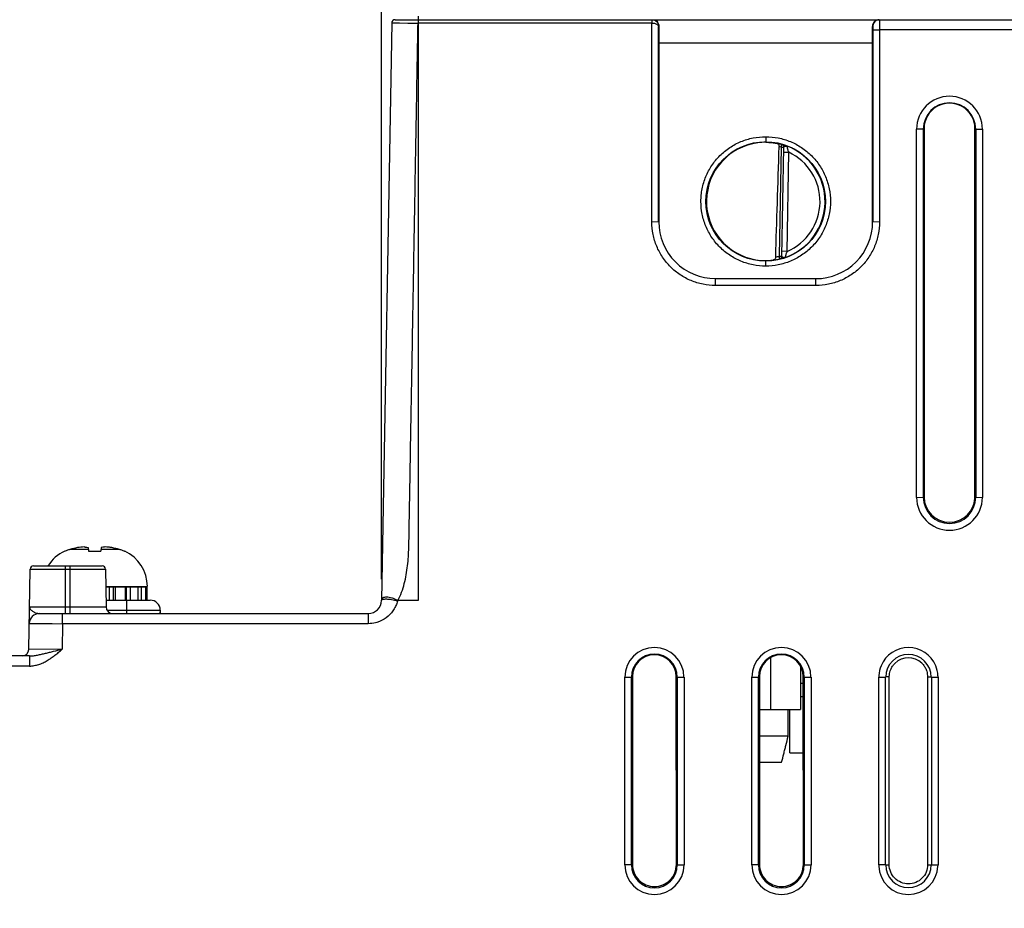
# Model space of a CAD drawing. Header units: inches. Extents: x 0 to 34, y 0 to 22.
# Tile 22 of 67: x 10.2 to 13.1, y 6.2 to 8.8. Entities that reach past the tile are written whole.
import ezdxf

# ---------------------------------------------------------------- set-up
doc = ezdxf.new("R2010")
doc.units = ezdxf.units.IN
doc.header["$LTSCALE"] = 1.87
doc.header["$MEASUREMENT"] = 0
doc.layers.get('0').update_dxf_attribs({"linetype": 'CONTINUOUS'})
doc.layers.add('DIMENSIONS', color=7, linetype='CONTINUOUS')
doc.styles.get("Standard").update_dxf_attribs({"font": 'txt', "width": 0.8})
doc.dimstyles.new('DIMSTYLE_1', dxfattribs={"dimtxt": 0.125, "dimasz": 0.18, "dimexe": 0.18, "dimexo": 0.0625, "dimgap": 0.09, "dimtad": 0, "dimtih": 1, "dimtoh": 1, "dimzin": 4, "dimdsep": 46, "dimtxsty": 'STANDARD', "dimblk": '_FILLED', "dimblk1": '_FILLED', "dimblk2": '_FILLED', "dimcen": 0.09, "dimadec": 0, "dimazin": 0, "dimtp": 0.01, "dimtm": 0.01, "dimtfac": 1, "dimtofl": 0, "dimtmove": 0, "dimatfit": 3, "dimldrblk": '_FILLED', "dimfxl": 1, "dimtolj": 1, "dimtzin": 4, "dimarcsym": 0})

# ---------------------------------------------------------------- blocks, each defined once
blk = doc.blocks.new('*D4')
at = {"layer": 'DIMENSIONS', "color": 2, "linetype": 'CONTINUOUS'}
blk.add_line((11.2351, 7.1717), (11.2351, 10.22), dxfattribs=at)
at = {"layer": 'DIMENSIONS', "color": 2, "linetype": 'CONTINUOUS', "insert": (11.1726, 10.2825), "char_height": 0.125, "width": 1.225, "attachment_point": 1, "rotation": 90, "line_spacing_factor": 0.9}
blk.add_mtext('5.22{\\Ftxt.shx;\\W1.000000;\\H0.125000; }[132.6]', dxfattribs=at)
blk = doc.blocks.new('_FILLED')
at = {"color": 0, "linetype": 'BYBLOCK'}
blk.add_solid([(0, 0), (-1, 0.174), (-1, -0.174)], dxfattribs=at)
blk = doc.blocks.new('*D12')
at = {"layer": 'DIMENSIONS', "color": 2, "linetype": 'CONTINUOUS'}
blk.add_line((11.2931, 9.5325), (5.3248, 9.5325), dxfattribs=at)
at = {"layer": 'DIMENSIONS', "color": 2, "linetype": 'CONTINUOUS', "insert": (5.2623, 9.595), "char_height": 0.125, "width": 1.225, "attachment_point": 3, "line_spacing_factor": 0.9}
blk.add_mtext('4.80{\\Ftxt.shx;\\W1.000000;\\H0.125000; }[121.9]', dxfattribs=at)

msp = doc.modelspace()

# ---------------------------------------------------------------- linework, layer by layer
at = {"color": 7, "linetype": 'CONTINUOUS'}
for p, q in [((11.2754, 8.8465), (11.2752, 8.8465)), ((11.2756, 8.8465), (12.0445, 8.8465)), ((11.3443, 8.8566), (11.3442, 7.1082)), ((12.0435, 8.8465), (12.0437, 8.8362)), ((12.0455, 8.8465), (13.1447, 8.8465)), ((12.7245, 8.8465), (12.7247, 8.8162)), ((11.2652, 8.8366), (11.2351, 7.1092)), ((11.2652, 8.8366), (11.2883, 8.8366)), ((11.2883, 8.8366), (11.3138, 8.8365)), ((11.3138, 8.8365), (11.328, 8.8365)), ((11.328, 8.8365), (11.3379, 8.8365)), ((11.3379, 8.8365), (11.3442, 8.8365)), ((12.0437, 8.8363), (11.3442, 8.8364)), ((12.0437, 8.2409), (12.0437, 8.8363)), ((12.0638, 8.241), (12.0637, 8.8265)), ((12.7045, 8.8265), (12.7037, 8.8265)), ((12.7045, 8.8265), (12.7047, 8.8164)), ((12.7047, 8.8164), (12.7046, 8.241)), ((12.7047, 8.8164), (12.7148, 8.8162)), ((12.7246, 8.8162), (12.7246, 8.2409)), ((13.1437, 8.8162), (12.7246, 8.8162)), ((12.0643, 8.7771), (12.0642, 8.2415)), ((12.0643, 8.7771), (12.7041, 8.7771)), ((12.7042, 8.2415), (12.7041, 8.7771)), ((12.8558, 8.5192), (12.8358, 8.519)), ((12.8358, 7.4166), (12.8358, 8.519)), ((12.858, 8.5203), (12.8558, 8.5192)), ((12.8558, 8.5192), (12.8558, 7.4168)), ((12.858, 8.5203), (12.8582, 7.418)), ((13.0102, 7.418), (13.0104, 8.5203)), ((13.0126, 8.5192), (13.0104, 8.5203)), ((13.0126, 8.5192), (13.0126, 7.4168)), ((13.0126, 8.5192), (13.0326, 8.519)), ((13.0326, 8.519), (13.0326, 7.4166)), ((12.3842, 8.4963), (12.3842, 8.4796)), ((12.4307, 8.4648), (12.425, 8.1386)), ((12.4307, 8.4648), (12.4328, 8.4722)), ((12.4307, 8.4648), (12.4385, 8.4647)), ((12.4328, 8.4724), (12.4328, 8.4728)), ((12.4347, 8.4724), (12.4328, 8.4728)), ((12.4328, 8.1381), (12.4385, 8.465)), ((12.449, 8.4656), (12.4485, 8.4676)), ((12.4383, 8.4499), (12.4533, 8.4496)), ((12.4481, 8.153), (12.4533, 8.4496)), ((12.0638, 8.241), (12.0438, 8.2409)), ((12.0642, 8.2415), (12.0638, 8.241)), ((12.7042, 8.2415), (12.7046, 8.241)), ((12.7246, 8.2409), (12.7046, 8.241)), ((12.4269, 8.1309), (12.425, 8.1386)), ((12.425, 8.1386), (12.4328, 8.1384)), ((12.4269, 8.1306), (12.4269, 8.1309)), ((12.4269, 8.1306), (12.4286, 8.1308)), ((12.4286, 8.1308), (12.4345, 8.1323)), ((12.4481, 8.153), (12.4331, 8.1532)), ((12.4426, 8.1348), (12.4433, 8.1373)), ((12.4433, 8.1373), (12.4451, 8.1437)), ((12.4451, 8.1437), (12.4467, 8.1488)), ((12.3842, 8.1089), (12.3842, 8.1255)), ((12.2338, 8.0711), (12.2342, 8.0715)), ((12.2338, 8.0509), (12.2338, 8.0711)), ((12.5346, 8.0711), (12.2338, 8.0711)), ((12.5346, 8.0509), (12.2338, 8.0509)), ((12.5346, 8.0711), (12.5342, 8.0715)), ((12.5346, 8.0509), (12.5346, 8.0711)), ((12.8358, 7.4166), (12.8558, 7.4168)), ((12.8558, 7.4168), (12.8582, 7.418)), ((13.0126, 7.4168), (13.0102, 7.418)), ((13.0126, 7.4168), (13.0326, 7.4166)), ((10.2888, 7.2555), (10.2871, 7.2555)), ((10.3578, 7.2606), (10.3027, 7.2606)), ((10.3572, 7.2662), (10.3584, 7.2555)), ((10.3584, 7.2555), (10.3949, 7.2555)), ((10.3961, 7.2662), (10.3949, 7.2555)), ((10.4506, 7.2606), (10.3955, 7.2606)), ((10.4645, 7.2555), (10.4662, 7.2555)), ((10.1794, 6.9615), (10.1836, 7.202)), ((10.1836, 7.202), (10.4087, 7.202)), ((10.1936, 7.2119), (10.3987, 7.2119)), ((10.2891, 7.0689), (10.2891, 7.2119)), ((10.3033, 7.0689), (10.3033, 7.2119)), ((10.4087, 7.202), (10.4107, 7.0885)), ((10.4096, 7.1502), (10.5341, 7.1502)), ((10.5324, 7.1482), (10.4097, 7.1482)), ((10.4198, 7.1482), (10.4198, 7.1089)), ((10.4318, 7.1482), (10.4318, 7.1089)), ((10.4384, 7.1482), (10.4384, 7.1089)), ((10.4679, 7.1482), (10.4679, 7.1089)), ((10.4708, 7.1482), (10.4708, 7.1089)), ((10.4832, 7.1482), (10.4832, 7.1089)), ((10.5055, 7.1482), (10.5055, 7.1089)), ((10.5158, 7.1482), (10.5158, 7.1089)), ((10.5283, 7.1482), (10.5283, 7.1089)), ((10.5324, 7.1482), (10.5324, 7.1089)), ((10.5341, 7.1089), (10.5341, 7.1482)), ((10.4104, 7.1089), (10.5427, 7.1089)), ((10.4728, 7.0689), (10.4728, 7.1089)), ((11.3441, 7.1082), (11.2835, 7.1082)), ((10.4107, 7.0885), (10.1816, 7.0885)), ((10.4134, 7.0791), (10.5727, 7.0791)), ((10.5727, 7.0791), (10.5728, 7.0689)), ((10.2108, 7.0689), (11.1951, 7.0689)), ((10.2808, 7.0386), (10.2808, 7.0689)), ((11.1951, 7.0689), (11.1951, 7.0386)), ((10.1808, 7.0394), (10.2499, 7.0388)), ((10.2499, 7.0388), (10.2808, 7.0386)), ((10.2801, 7.0386), (10.2795, 6.962)), ((11.1951, 7.0386), (10.2801, 7.0386)), ((10.2795, 6.962), (10.1794, 6.9615)), ((10.1817, 6.9419), (9.0721, 6.9419)), ((10.1817, 6.9419), (10.1817, 6.9116)), ((12.3984, 6.9356), (12.3984, 6.7819)), ((10.1817, 6.9116), (9.1421, 6.9116)), ((12.4884, 6.9102), (12.4884, 6.7819)), ((11.9627, 6.8786), (11.9827, 6.8787)), ((11.9627, 6.3164), (11.9627, 6.8786)), ((11.9857, 6.8802), (11.9827, 6.8787)), ((11.9827, 6.3165), (11.9827, 6.8787)), ((11.9857, 6.8802), (11.9854, 6.3179)), ((12.117, 6.3179), (12.1168, 6.8802)), ((12.1168, 6.8802), (12.1198, 6.8787)), ((12.1198, 6.8787), (12.1198, 6.3165)), ((12.1198, 6.8787), (12.1398, 6.8786)), ((12.1398, 6.8786), (12.1398, 6.3164)), ((12.3427, 6.8786), (12.3627, 6.8787)), ((12.3427, 6.3164), (12.3427, 6.8786)), ((12.3657, 6.8802), (12.3627, 6.8787)), ((12.3627, 6.3165), (12.3627, 6.8787)), ((12.3657, 6.8802), (12.3654, 6.3179)), ((12.497, 6.3179), (12.4968, 6.8802)), ((12.4968, 6.8802), (12.4998, 6.8787)), ((12.4998, 6.8787), (12.4998, 6.3165)), ((12.4998, 6.8787), (12.5198, 6.8786)), ((12.5198, 6.8786), (12.5198, 6.3164)), ((12.7227, 6.8786), (12.7427, 6.8787)), ((12.7227, 6.3164), (12.7227, 6.8786)), ((12.7427, 6.3165), (12.7427, 6.8787)), ((12.7539, 6.8793), (12.7439, 6.8793)), ((12.7538, 6.3171), (12.7539, 6.8793)), ((12.8685, 6.8793), (12.8686, 6.3171)), ((12.8686, 6.8793), (12.8786, 6.8793)), ((12.8798, 6.8787), (12.8798, 6.3165)), ((12.8798, 6.8787), (12.8998, 6.8786)), ((12.8998, 6.8786), (12.8998, 6.3164)), ((12.4884, 6.8609), (12.4968, 6.8609)), ((12.4884, 6.8209), (12.4968, 6.8209)), ((12.3656, 6.7819), (12.4884, 6.7819)), ((12.4515, 6.7019), (12.4515, 6.7819)), ((12.4564, 6.6519), (12.4564, 6.7819)), ((12.4515, 6.7019), (12.3656, 6.7019)), ((12.4564, 6.6519), (12.4964, 6.6519)), ((12.365, 6.6244), (12.4318, 6.6244)), ((11.9827, 6.3165), (11.9627, 6.3164)), ((11.9827, 6.3165), (11.9854, 6.3179)), ((12.117, 6.3179), (12.1198, 6.3165)), ((12.1198, 6.3165), (12.1398, 6.3164)), ((12.3627, 6.3165), (12.3427, 6.3164)), ((12.3627, 6.3165), (12.3654, 6.3179)), ((12.497, 6.3179), (12.4998, 6.3165)), ((12.4998, 6.3165), (12.5198, 6.3164)), ((12.7427, 6.3165), (12.7227, 6.3164)), ((12.7438, 6.3171), (12.7538, 6.3171)), ((12.8686, 6.3171), (12.8786, 6.3171)), ((12.8798, 6.3165), (12.8998, 6.3164))]:
    msp.add_line(p, q, dxfattribs=at)
msp.add_circle((12.3842, 8.3024), 0.1787, dxfattribs=at)
for centre, radius, start, end in [((11.2752, 8.8365), 0.01, 90.0161, 179), ((12.7245, 8.8265), 0.02, 90.0216, 179.9877), ((12.7246, 10.799), 1.9828, 269.7158, 270.0019), ((12.9342, 8.519), 0.0984, 0.004, 179.996), ((12.9342, 8.5192), 0.0784, 0.003, 179.997), ((12.9342, 8.5203), 0.0761, 359.978, 180.022), ((12.9328, 8.5187), 0.0783, 36.3684, 45.2914), ((12.3833, 8.3096), 0.17, 89.6888, 97.6024), ((12.3842, 8.3025), 0.1767, 74.0301, 78.8369), ((12.3842, 8.3025), 0.1689, 74.0301, 76.2529), ((12.4307, 8.4652), 0.00787, 359.0024, 74.0539), ((12.3842, 8.3025), 0.1776, 289.2017, 68.7983), ((12.3842, 8.3025), 0.1626, 293.1447, 64.8553), ((12.2342, 8.2414), 0.1699, 179.9808, 270.0007), ((12.5343, 8.2413), 0.1699, 269.9853, 0.042), ((12.3842, 8.3025), 0.1767, 277.129, 283.9699), ((12.3842, 8.3025), 0.1689, 280.1935, 283.9699), ((12.425, 8.1386), 0.00787, 308.9523, 358.9986), ((12.394, 8.2787), 0.1519, 285.441, 288.6328), ((12.5944, 8.1017), 0.155, 160.6934, 162.3225), ((12.383, 8.2956), 0.1701, 260.4012, 270.3938), ((12.383, 8.2925), 0.1671, 270.398, 275.5774), ((12.3833, 8.2894), 0.1639, 275.5776, 277.9921), ((12.4051, 8.1358), 0.00873, 296.2607, 314.0401), ((12.9342, 7.4166), 0.0984, 180.0026, 359.9974), ((12.9342, 7.4168), 0.0784, 180.0028, 359.9973), ((12.9342, 7.4181), 0.076, 180.0963, 359.9037), ((12.9334, 7.418), 0.0768, 347.0854, 0.0022), ((10.3348, 7.1502), 0.1157, 114.4945, 147.5289), ((10.3369, 7.1465), 0.1192, 109.0735, 113.8265), ((10.3373, 7.1454), 0.1204, 106.7076, 109.0689), ((10.3766, 7.0145), 0.257, 101.595, 106.7103), ((10.3551, 7.0783), 0.1904, 92.9668, 99.1138), ((10.3982, 7.0779), 0.1907, 83.9734, 87.0317), ((10.3983, 7.0788), 0.1898, 80.8807, 83.9719), ((10.3767, 7.0144), 0.2571, 73.2905, 78.4039), ((10.416, 7.1454), 0.1204, 70.9311, 73.2924), ((10.4164, 7.1465), 0.1192, 66.1735, 70.9265), ((10.4185, 7.1502), 0.1157, 0, 65.5055), ((10.1936, 7.2019), 0.01, 90, 179), ((10.3987, 7.2019), 0.01, 1, 90), ((10.5427, 7.0789), 0.03, 0.5, 90), ((11.1951, 7.1089), 0.04, 270, 359), ((10.4307, 7.0889), 0.02, 181, 270), ((10.5913, 7.0739), 0.0185, 180.3631, 185.7061), ((10.2108, 7.0389), 0.03, 90, 179), ((10.1594, 6.9619), 0.02, 270, 359), ((12.0512, 6.8786), 0.0885, 0.0031, 179.9969), ((12.4312, 6.8786), 0.0885, 0.0031, 179.9969), ((12.8112, 6.8785), 0.0885, 22.6321, 157.2479), ((12.0512, 6.8787), 0.0686, 0.0022, 179.9977), ((12.0512, 6.8801), 0.0656, 0.0782, 179.9219), ((12.4312, 6.8787), 0.0686, 0.0022, 179.9977), ((12.4312, 6.8801), 0.0656, 0.0782, 179.9219), ((12.8112, 6.8787), 0.068, 0.0047, 179.9958), ((12.8112, 6.8793), 0.0573, 45.3705, 134.9797), ((12.8118, 6.8784), 0.0892, 157.3291, 176.7654), ((12.8105, 6.8784), 0.0893, 3.2357, 22.5369), ((12.8098, 6.8785), 0.0871, 176.7707, 179.9906), ((12.8127, 6.8785), 0.0871, 0.0093, 3.2161), ((7.2329, 7.9763), 5.372, 345.9669, 346.2767), ((9.3416, 7.4472), 3.1979, 345.5391, 345.7837), ((8.6179, 7.6306), 3.9445, 345.7828, 345.9594), ((10.341, 7.1886), 2.1656, 344.8982, 345.5628), ((12.0512, 6.3164), 0.0886, 180.0045, 359.9955), ((12.0512, 6.3165), 0.0686, 180.0024, 359.9976), ((12.4312, 6.3164), 0.0886, 180.0045, 359.9955), ((12.4312, 6.3165), 0.0686, 180.0024, 359.9976), ((12.8094, 6.3164), 0.0868, 180.0075, 182.4606), ((12.8112, 6.3164), 0.0885, 182.4092, 357.794), ((12.8112, 6.3165), 0.068, 180.005, 359.9957), ((12.8129, 6.3164), 0.0869, 357.7501, 359.9931)]:
    msp.add_arc(centre, radius, start, end, dxfattribs=at)
for centre, major_axis, ratio, start_param, end_param in [((12.7029, 8.7765), (0, 0.07), 0.017455, -1.56207, -0.775193), ((12.3842, 8.3025), (0, 0.1771), 1, 0.132587, 2.974099), ((12.4055, 11.0416), (0.078, 4.4693), 0.01745, -2.278156, -2.184524)]:
    msp.add_ellipse(centre, major_axis=major_axis, ratio=ratio, start_param=start_param, end_param=end_param, dxfattribs=at)
for points, knots in [([(12.0435, 8.8465), (12.0453, 8.8465), (12.0488, 8.846), (12.0536, 8.844), (12.0577, 8.8409), (12.0598, 8.8383), (12.0607, 8.8369)], [0, 0, 0, 0, 0.256652, 0.511673, 0.758805, 1, 1, 1, 1]), ([(12.0455, 8.8465), (12.0477, 8.8465), (12.0524, 8.8456), (12.0586, 8.8418), (12.0635, 8.8353), (12.0647, 8.8295), (12.0647, 8.8265)], [0, 0, 0, 0, 0.218378, 0.447733, 0.701735, 1, 1, 1, 1]), ([(12.7229, 8.8465), (12.7206, 8.8465), (12.716, 8.8456), (12.7098, 8.8418), (12.7049, 8.8353), (12.7037, 8.8295), (12.7037, 8.8265)], [0, 0, 0, 0, 0.218378, 0.447733, 0.701735, 1, 1, 1, 1]), ([(11.2835, 7.1082), (11.2879, 7.116), (11.2954, 7.1326), (11.3033, 7.1586), (11.309, 7.1852), (11.3129, 7.212), (11.3153, 7.239), (11.3165, 7.2661), (11.3171, 7.2931), (11.3176, 7.3202), (11.318, 7.3473), (11.3186, 7.3834), (11.3194, 7.4285), (11.3204, 7.4827), (11.3216, 7.5549), (11.3232, 7.6451), (11.3251, 7.7534), (11.327, 7.8617), (11.3289, 7.97), (11.3308, 8.0783), (11.3333, 8.2227), (11.3364, 8.4032), (11.3402, 8.6199), (11.3428, 8.7643), (11.3441, 8.8365)], [0, 0, 0, 0, 0.015621, 0.031314, 0.046979, 0.06261, 0.078233, 0.093856, 0.109484, 0.125109, 0.140731, 0.156352, 0.187599, 0.218845, 0.250091, 0.312584, 0.375076, 0.437569, 0.500061, 0.562553, 0.625046, 0.75003, 0.875015, 1, 1, 1, 1]), ([(12.0437, 8.8363), (12.0454, 8.8363), (12.0486, 8.8361), (12.0519, 8.8355), (12.0534, 8.835)], [0, 0, 0, 0, 0.513776, 1, 1, 1, 1]), ([(12.0534, 8.835), (12.0548, 8.8347), (12.0574, 8.8337), (12.0597, 8.8323), (12.0607, 8.8315)], [0, 0, 0, 0, 0.543988, 1, 1, 1, 1]), ([(12.0607, 8.8369), (12.0612, 8.8361), (12.0629, 8.8328), (12.0637, 8.8292), (12.0637, 8.8265)], [0, 0, 0, 0, 0.256437, 1, 1, 1, 1]), ([(12.0607, 8.8315), (12.0615, 8.8309), (12.0627, 8.8297), (12.0635, 8.8278), (12.0637, 8.8269), (12.0637, 8.8265)], [0, 0, 0, 0, 0.539886, 0.773989, 1, 1, 1, 1]), ([(12.0647, 8.8265), (12.0645, 8.8189), (12.0644, 8.8025), (12.0643, 8.786), (12.0643, 8.7771)], [0, 0, 0, 0, 0.457609, 1, 1, 1, 1]), ([(13.0047, 8.5492), (13.0057, 8.5469), (13.0089, 8.5376), (13.0103, 8.5277), (13.0103, 8.5203)], [0, 0, 0, 0, 0.250799, 1, 1, 1, 1]), ([(12.3842, 8.1089), (12.3715, 8.109), (12.3525, 8.1108), (12.3279, 8.1169), (12.304, 8.1254), (12.2759, 8.1405), (12.2464, 8.1647), (12.2261, 8.1893), (12.2131, 8.2111), (12.2022, 8.234), (12.193, 8.2645), (12.1899, 8.2962), (12.1911, 8.3216), (12.1939, 8.3404), (12.1985, 8.3589), (12.2071, 8.3827), (12.2221, 8.4109), (12.2463, 8.4404), (12.2759, 8.4647), (12.304, 8.4797), (12.3279, 8.4882), (12.3525, 8.4943), (12.3715, 8.4962), (12.3842, 8.4963)], [0, 0, 0, 0, 0.06244, 0.093739, 0.125022, 0.187503, 0.249986, 0.312457, 0.34373, 0.375004, 0.437474, 0.499945, 0.531219, 0.562494, 0.593769, 0.625044, 0.687521, 0.749998, 0.812479, 0.874962, 0.906256, 0.937567, 1, 1, 1, 1]), ([(12.3842, 8.4963), (12.3968, 8.4962), (12.4159, 8.4943), (12.4405, 8.4882), (12.4644, 8.4797), (12.4925, 8.4647), (12.522, 8.4404), (12.5463, 8.4109), (12.5643, 8.3772), (12.5754, 8.3406), (12.5792, 8.3026), (12.5754, 8.2645), (12.5643, 8.228), (12.5463, 8.1942), (12.522, 8.1647), (12.4925, 8.1405), (12.4644, 8.1254), (12.4405, 8.1169), (12.4159, 8.1108), (12.3968, 8.1089), (12.3842, 8.1089)], [0, 0, 0, 0, 0.062451, 0.093759, 0.12505, 0.187544, 0.250039, 0.312526, 0.375018, 0.437509, 0.5, 0.562491, 0.624981, 0.687474, 0.749961, 0.812456, 0.87495, 0.906241, 0.937549, 1, 1, 1, 1]), ([(12.3842, 8.4796), (12.3874, 8.4796), (12.3989, 8.4792), (12.4103, 8.4776), (12.4184, 8.4759)], [0, 0, 0, 0, 0.279277, 1, 1, 1, 1]), ([(12.4184, 8.4759), (12.419, 8.4757), (12.4201, 8.4753), (12.4222, 8.4738), (12.4233, 8.472), (12.4237, 8.4706)], [0, 0, 0, 0, 0.226156, 0.462238, 1, 1, 1, 1]), ([(12.4237, 8.4706), (12.4238, 8.4703), (12.4242, 8.469), (12.4244, 8.4676), (12.4243, 8.4665)], [0, 0, 0, 0, 0.240753, 1, 1, 1, 1]), ([(12.4484, 8.468), (12.4457, 8.469), (12.4412, 8.4706), (12.4365, 8.4719), (12.4347, 8.4724)], [0, 0, 0, 0, 0.598471, 1, 1, 1, 1]), ([(12.4385, 8.465), (12.4385, 8.4652), (12.4387, 8.4654), (12.4391, 8.466), (12.4396, 8.4664), (12.44, 8.4667)], [0, 0, 0, 0, 0.1469, 0.372985, 1, 1, 1, 1]), ([(12.44, 8.4667), (12.4406, 8.467), (12.4419, 8.4676), (12.4434, 8.4679), (12.4441, 8.4681)], [0, 0, 0, 0, 0.468575, 1, 1, 1, 1]), ([(12.4441, 8.4681), (12.4445, 8.4682), (12.4459, 8.4684), (12.4474, 8.4684), (12.4484, 8.468)], [0, 0, 0, 0, 0.254381, 1, 1, 1, 1]), ([(12.4533, 8.4496), (12.4523, 8.4525), (12.4509, 8.4579), (12.4496, 8.4632), (12.449, 8.4656)], [0, 0, 0, 0, 0.554522, 1, 1, 1, 1]), ([(12.2338, 8.0509), (12.2214, 8.051), (12.2027, 8.0529), (12.1786, 8.0588), (12.1551, 8.0671), (12.1276, 8.0819), (12.0986, 8.1057), (12.0748, 8.1346), (12.06, 8.1622), (12.0517, 8.1856), (12.0457, 8.2098), (12.0439, 8.2285), (12.0437, 8.2409)], [0, 0, 0, 0, 0.124887, 0.187494, 0.25007, 0.375043, 0.50001, 0.624972, 0.74994, 0.812515, 0.87512, 1, 1, 1, 1]), ([(12.7246, 8.2409), (12.7245, 8.2285), (12.7226, 8.2098), (12.7167, 8.1856), (12.7083, 8.1622), (12.6936, 8.1346), (12.6698, 8.1057), (12.6408, 8.0819), (12.6133, 8.0671), (12.5898, 8.0588), (12.5657, 8.0529), (12.547, 8.051), (12.5346, 8.0509)], [0, 0, 0, 0, 0.124881, 0.187487, 0.250061, 0.37503, 0.499994, 0.624959, 0.749931, 0.812507, 0.875114, 1, 1, 1, 1]), ([(12.4141, 8.1362), (12.414, 8.1349), (12.4134, 8.1324), (12.412, 8.1303), (12.4111, 8.1295)], [0, 0, 0, 0, 0.530254, 1, 1, 1, 1]), ([(12.4328, 8.1381), (12.4328, 8.1378), (12.4333, 8.137), (12.4339, 8.1366), (12.4343, 8.1364)], [0, 0, 0, 0, 0.403862, 1, 1, 1, 1]), ([(12.4343, 8.1364), (12.4349, 8.136), (12.4363, 8.1354), (12.4377, 8.135), (12.4385, 8.1348)], [0, 0, 0, 0, 0.466494, 1, 1, 1, 1]), ([(12.4385, 8.1348), (12.4389, 8.1347), (12.4402, 8.1345), (12.4416, 8.1345), (12.4426, 8.1348)], [0, 0, 0, 0, 0.256837, 1, 1, 1, 1]), ([(10.3453, 7.2684), (10.3463, 7.2683), (10.3503, 7.2679), (10.3543, 7.267), (10.3572, 7.2662)], [0, 0, 0, 0, 0.246607, 1, 1, 1, 1]), ([(10.408, 7.2684), (10.4071, 7.2683), (10.403, 7.2679), (10.399, 7.267), (10.3961, 7.2662)], [0, 0, 0, 0, 0.246608, 1, 1, 1, 1]), ([(11.2835, 7.1082), (11.2806, 7.1096), (11.2748, 7.1123), (11.2661, 7.1154), (11.2579, 7.1173), (11.2504, 7.1181), (11.2449, 7.1178), (11.2413, 7.1169), (11.2391, 7.1159), (11.2374, 7.1146), (11.2363, 7.1133), (11.2357, 7.1122), (11.2352, 7.1109), (11.2351, 7.1098), (11.2351, 7.109)], [0, 0, 0, 0, 0.177916, 0.348581, 0.505363, 0.642767, 0.757275, 0.80576, 0.848894, 0.88791, 0.923483, 0.94018, 0.95747, 1, 1, 1, 1]), ([(11.2351, 7.1082), (11.2351, 7.1085), (11.2353, 7.1093), (11.2361, 7.1102), (11.2373, 7.111), (11.2389, 7.1116), (11.241, 7.1121), (11.2445, 7.1125), (11.2498, 7.1126), (11.257, 7.1121), (11.2651, 7.1109), (11.2739, 7.1092), (11.2798, 7.1077), (11.2829, 7.1069)], [0, 0, 0, 0, 0.021571, 0.04494, 0.07313, 0.107828, 0.149817, 0.199214, 0.319266, 0.464996, 0.631427, 0.812495, 1, 1, 1, 1]), ([(11.2829, 7.1069), (11.2825, 7.1055), (11.2807, 7.0998), (11.2785, 7.0942), (11.2766, 7.0902)], [0, 0, 0, 0, 0.249582, 1, 1, 1, 1]), ([(10.1816, 7.0885), (10.1816, 7.0875), (10.1821, 7.0854), (10.1838, 7.0823), (10.1865, 7.0792), (10.1902, 7.0764), (10.1946, 7.0737), (10.2013, 7.0705), (10.207, 7.0689), (10.2108, 7.0689)], [0, 0, 0, 0, 0.078349, 0.171777, 0.280791, 0.40519, 0.543603, 0.693259, 1, 1, 1, 1]), ([(10.5732, 7.0701), (10.5731, 7.0704), (10.5729, 7.0716), (10.5727, 7.0729), (10.5727, 7.0738)], [0, 0, 0, 0, 0.245423, 1, 1, 1, 1]), ([(11.2688, 7.0769), (11.2633, 7.0691), (11.2499, 7.0553), (11.2329, 7.0463), (11.2239, 7.0433)], [0, 0, 0, 0, 0.500035, 1, 1, 1, 1]), ([(10.184, 7.0538), (10.183, 7.0515), (10.1814, 7.0468), (10.1808, 7.0419), (10.1808, 7.0394)], [0, 0, 0, 0, 0.500148, 1, 1, 1, 1]), ([(11.2239, 7.0433), (11.2216, 7.0425), (11.2122, 7.0398), (11.2024, 7.0386), (11.1951, 7.0386)], [0, 0, 0, 0, 0.250633, 1, 1, 1, 1]), ([(10.1817, 6.9116), (10.1863, 6.912), (10.1957, 6.9131), (10.2071, 6.9157), (10.216, 6.9186), (10.2246, 6.9223), (10.2349, 6.928), (10.2466, 6.9358), (10.2579, 6.9442), (10.2688, 6.953), (10.2759, 6.959), (10.2795, 6.962)], [0, 0, 0, 0, 0.125271, 0.250405, 0.31277, 0.375132, 0.500234, 0.625463, 0.750353, 0.875174, 1, 1, 1, 1]), ([(10.1817, 6.9419), (10.1856, 6.9419), (10.1936, 6.9425), (10.2053, 6.9446), (10.2172, 6.9472), (10.2292, 6.95), (10.2415, 6.953), (10.2582, 6.957), (10.2709, 6.96), (10.2795, 6.962)], [0, 0, 0, 0, 0.118684, 0.237981, 0.359162, 0.482627, 0.608642, 0.737391, 1, 1, 1, 1]), ([(12.7539, 6.8793), (12.7539, 6.8812), (12.7544, 6.8887), (12.7562, 6.8962), (12.7583, 6.9014)], [0, 0, 0, 0, 0.249879, 1, 1, 1, 1]), ([(12.7583, 6.9014), (12.7597, 6.9048), (12.7633, 6.9114), (12.7681, 6.9172), (12.7707, 6.9199)], [0, 0, 0, 0, 0.499827, 1, 1, 1, 1]), ([(12.8515, 6.9201), (12.8542, 6.9175), (12.859, 6.9116), (12.8626, 6.905), (12.8641, 6.9015)], [0, 0, 0, 0, 0.500143, 1, 1, 1, 1]), ([(12.8641, 6.9015), (12.8648, 6.8997), (12.8673, 6.8926), (12.8684, 6.885), (12.8685, 6.8793)], [0, 0, 0, 0, 0.25072, 1, 1, 1, 1]), ([(11.9855, 6.3179), (11.9855, 6.3094), (11.9889, 6.2921), (12.0034, 6.2701), (12.0254, 6.2556), (12.0512, 6.2503), (12.077, 6.2556), (12.099, 6.2701), (12.1135, 6.2921), (12.1169, 6.3094), (12.1169, 6.3179)], [0, 0, 0, 0, 0.12498, 0.249974, 0.374984, 0.5, 0.625016, 0.750026, 0.87502, 1, 1, 1, 1]), ([(12.3655, 6.3179), (12.3655, 6.3094), (12.3689, 6.2921), (12.3834, 6.2701), (12.4054, 6.2556), (12.4312, 6.2503), (12.457, 6.2556), (12.479, 6.2701), (12.4935, 6.2921), (12.4969, 6.3094), (12.4969, 6.3179)], [0, 0, 0, 0, 0.12498, 0.249974, 0.374984, 0.5, 0.625016, 0.750026, 0.87502, 1, 1, 1, 1]), ([(12.8686, 6.3171), (12.8685, 6.3096), (12.8657, 6.2945), (12.8528, 6.2754), (12.8338, 6.2627), (12.8112, 6.2582), (12.7887, 6.2627), (12.7696, 6.2754), (12.7567, 6.2945), (12.7539, 6.3096), (12.7538, 6.3171)], [0, 0, 0, 0, 0.125009, 0.25, 0.374985, 0.499984, 0.624981, 0.749976, 0.874983, 1, 1, 1, 1])]:
    msp.add_open_spline(points, degree=3, knots=knots, dxfattribs=at)
for points in [[(12.4358, 8.4711), (12.435, 8.4719), (12.4339, 8.4724), (12.4328, 8.4728)], [(12.4379, 8.468), (12.4383, 8.467), (12.4385, 8.4658), (12.4385, 8.4647)], [(12.4299, 8.1325), (12.429, 8.1317), (12.428, 8.1312), (12.4269, 8.1309)], [(12.4299, 8.1321), (12.429, 8.1314), (12.428, 8.1308), (12.4269, 8.1306)], [(12.4089, 8.1279), (12.4081, 8.1275), (12.4071, 8.1272), (12.4061, 8.1271)], [(11.2766, 7.0902), (11.2743, 7.0856), (11.2717, 7.0811), (11.2688, 7.0769)]]:
    msp.add_open_spline(points, degree=3, dxfattribs=at)

# ---------------------------------------------------------------- dimensions: what is measured, and where the dimension line sits
at = {"layer": 'DIMENSIONS', "color": 2, "linetype": 'CONTINUOUS'}
for feature_location, offset, dtype, origin, picture, middle in [((11.2351, 7.1717), (0, 3.0482), 1, (6.0132, 6.0369), '*D4', (11.2351, 10.895)), ((11.2931, 9.5325), (-5.9683, 0), 0, (11.3556, 4.7319), '*D12', (4.3998, 9.5325))]:
    dim = msp.add_ordinate_dim(feature_location=feature_location, offset=offset, dtype=dtype, origin=origin, dimstyle='DIMSTYLE_1', dxfattribs=at)
    dim.commit()
    dim.dimension.update_dxf_attribs({"geometry": picture, "text_midpoint": middle})

doc.saveas('drawing.dxf')
